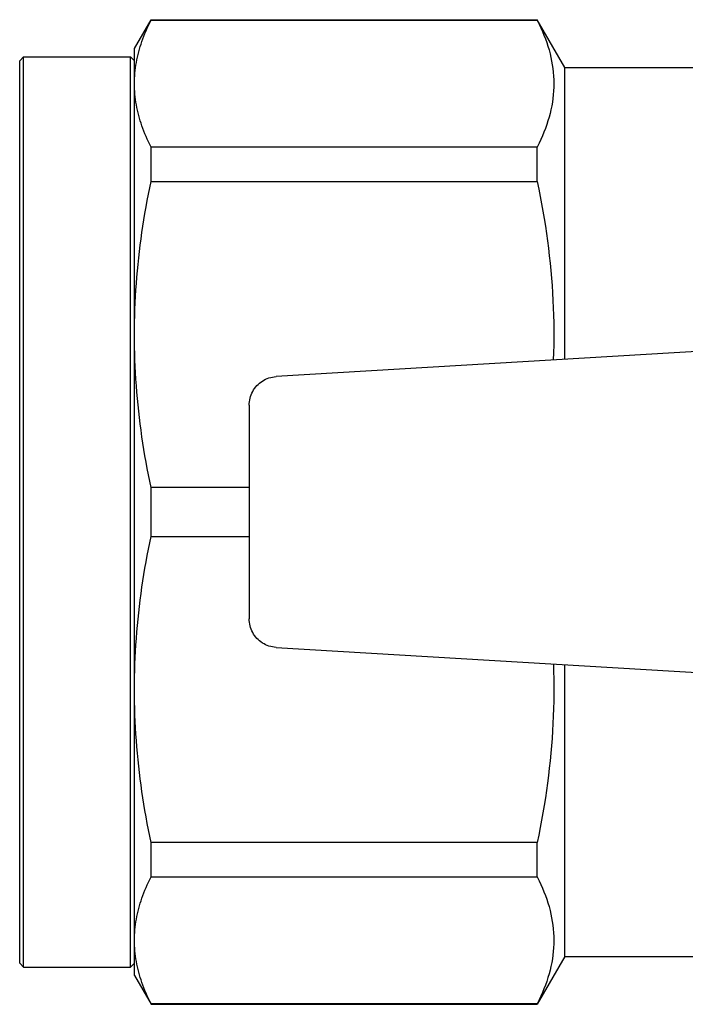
# Model space of a CAD drawing. Header units: millimetres. Extents: x 55 to 3500, y 1 to 371.
# Tile 7 of 11: x 260 to 295, y 315 to 367. Entities that reach past the tile are written whole.
import ezdxf

# ---------------------------------------------------------------- set-up
doc = ezdxf.new("R2010")
doc.units = ezdxf.units.MM
doc.layers.add('DETAIL', color=2, linetype='Continuous')

msp = doc.modelspace()

# ---------------------------------------------------------------- linework, layer by layer
at = {"layer": 'DETAIL'}
for p, q in [((265.884, 365.48), (266.75, 366.98)), ((266.75, 366.949), (266.75, 366.98)), ((266.75, 366.98), (286.94, 366.98)), ((266.75, 366.949), (286.94, 366.949)), ((286.94, 366.949), (286.94, 366.98)), ((288.384, 364.48), (286.94, 366.98)), ((265.884, 363.635), (265.884, 365.48)), ((259.884, 364.83), (260.084, 365.03)), ((259.884, 317.63), (259.884, 364.83)), ((260.084, 317.43), (260.084, 365.03)), ((260.084, 365.03), (265.684, 365.03)), ((265.684, 317.43), (265.684, 365.03)), ((265.884, 364.83), (265.684, 365.03)), ((288.384, 349.215), (288.384, 364.48)), ((288.384, 364.48), (295.384, 364.48)), ((265.884, 350.511), (265.884, 363.635)), ((286.94, 360.32), (266.75, 360.32)), ((266.75, 358.512), (266.75, 360.32)), ((286.94, 358.512), (286.94, 360.32)), ((266.75, 358.512), (286.94, 358.512)), ((265.884, 331.95), (265.884, 350.511)), ((297.017, 349.73), (273.285, 348.314)), ((271.884, 346.81), (271.884, 335.651)), ((271.884, 342.51), (266.75, 342.51)), ((266.75, 339.951), (266.75, 342.51)), ((266.75, 339.951), (271.884, 339.951)), ((273.285, 334.147), (297.017, 332.73)), ((288.384, 317.98), (288.384, 333.246)), ((265.884, 318.826), (265.884, 331.95)), ((286.94, 323.949), (266.75, 323.949)), ((266.75, 322.141), (266.75, 323.949)), ((286.94, 322.141), (286.94, 323.949)), ((266.75, 322.141), (286.94, 322.141)), ((265.884, 316.98), (265.884, 318.826)), ((288.384, 317.98), (286.94, 315.48)), ((288.384, 317.98), (295.384, 317.98)), ((259.884, 317.63), (260.084, 317.43)), ((260.084, 317.43), (265.684, 317.43)), ((265.884, 317.63), (265.684, 317.43)), ((265.884, 316.98), (266.75, 315.48)), ((286.94, 315.512), (266.75, 315.512)), ((266.75, 315.48), (266.75, 315.512)), ((266.75, 315.48), (286.94, 315.48)), ((286.94, 315.48), (286.94, 315.512))]:
    msp.add_line(p, q, dxfattribs=at)
at = {"layer": 'DETAIL', "flags": 128}
for points in [[(265.884, 363.635), (265.885, 363.773), (265.89, 363.911), (265.898, 364.049), (265.909, 364.187), (265.923, 364.325), (265.94, 364.464), (265.96, 364.602), (265.984, 364.741), (266.01, 364.879), (266.039, 365.017), (266.071, 365.156), (266.107, 365.294), (266.145, 365.433), (266.186, 365.571), (266.23, 365.709), (266.276, 365.847), (266.326, 365.986), (266.379, 366.124), (266.434, 366.261), (266.492, 366.399), (266.552, 366.537), (266.616, 366.674), (266.681, 366.812), (266.75, 366.949)], [(286.94, 366.949), (287.036, 366.755), (287.127, 366.561), (287.212, 366.367), (287.292, 366.173), (287.366, 365.979), (287.435, 365.785), (287.498, 365.59), (287.556, 365.396), (287.608, 365.202), (287.654, 365.007), (287.694, 364.812), (287.728, 364.618), (287.756, 364.423), (287.778, 364.228), (287.793, 364.033), (287.803, 363.838), (287.806, 363.643), (287.803, 363.447), (287.794, 363.252), (287.779, 363.056), (287.758, 362.86), (287.73, 362.665), (287.696, 362.469), (287.656, 362.273), (287.61, 362.077), (287.558, 361.881), (287.501, 361.685), (287.437, 361.49), (287.368, 361.294), (287.293, 361.099), (287.213, 360.904), (287.127, 360.709), (287.036, 360.515), (286.94, 360.32)], [(266.75, 360.32), (266.681, 360.458), (266.615, 360.596), (266.552, 360.733), (266.492, 360.871), (266.434, 361.009), (266.379, 361.147), (266.326, 361.285), (266.277, 361.422), (266.23, 361.56), (266.186, 361.698), (266.145, 361.836), (266.107, 361.974), (266.071, 362.113), (266.039, 362.251), (266.01, 362.389), (265.984, 362.527), (265.96, 362.665), (265.94, 362.804), (265.923, 362.942), (265.909, 363.08), (265.898, 363.219), (265.89, 363.357), (265.885, 363.496), (265.884, 363.635)], [(265.884, 350.511), (265.885, 350.844), (265.89, 351.177), (265.898, 351.511), (265.909, 351.844), (265.923, 352.178), (265.94, 352.512), (265.96, 352.847), (265.984, 353.181), (266.01, 353.515), (266.039, 353.849), (266.071, 354.183), (266.107, 354.518), (266.145, 354.852), (266.186, 355.186), (266.23, 355.519), (266.276, 355.853), (266.326, 356.186), (266.379, 356.519), (266.434, 356.852), (266.492, 357.185), (266.552, 357.517), (266.616, 357.849), (266.681, 358.18), (266.75, 358.512)], [(286.94, 358.512), (287.02, 358.124), (287.096, 357.737), (287.168, 357.35), (287.237, 356.962), (287.302, 356.574), (287.364, 356.187), (287.421, 355.799), (287.475, 355.41), (287.525, 355.022), (287.571, 354.634), (287.613, 354.245), (287.651, 353.857), (287.685, 353.468), (287.714, 353.079), (287.74, 352.69), (287.762, 352.3), (287.779, 351.911), (287.792, 351.521), (287.801, 351.132), (287.805, 350.742), (287.806, 350.351), (287.802, 349.961), (287.794, 349.57), (287.781, 349.179)], [(266.75, 342.51), (266.681, 342.842), (266.615, 343.174), (266.552, 343.506), (266.492, 343.839), (266.434, 344.172), (266.379, 344.504), (266.326, 344.837), (266.277, 345.17), (266.23, 345.503), (266.186, 345.836), (266.145, 346.169), (266.107, 346.503), (266.071, 346.836), (266.039, 347.17), (266.01, 347.503), (265.984, 347.837), (265.96, 348.171), (265.94, 348.505), (265.923, 348.839), (265.909, 349.173), (265.898, 349.507), (265.89, 349.841), (265.885, 350.176), (265.884, 350.511)], [(271.884, 346.81), (271.887, 346.903), (271.895, 346.997), (271.91, 347.09), (271.93, 347.183), (271.956, 347.273), (271.988, 347.362), (272.024, 347.449), (272.066, 347.534), (272.114, 347.616), (272.166, 347.694), (272.223, 347.769), (272.285, 347.84), (272.351, 347.907), (272.422, 347.97), (272.496, 348.028), (272.573, 348.082), (272.654, 348.13), (272.738, 348.174), (272.825, 348.211), (272.913, 348.244), (273.004, 348.27), (273.097, 348.291), (273.19, 348.305), (273.285, 348.314)], [(265.884, 331.95), (265.885, 332.284), (265.89, 332.617), (265.898, 332.951), (265.909, 333.284), (265.923, 333.618), (265.94, 333.952), (265.96, 334.286), (265.984, 334.621), (266.01, 334.955), (266.039, 335.289), (266.071, 335.623), (266.107, 335.957), (266.145, 336.291), (266.186, 336.625), (266.23, 336.959), (266.276, 337.293), (266.326, 337.626), (266.379, 337.959), (266.434, 338.292), (266.492, 338.625), (266.552, 338.957), (266.616, 339.289), (266.681, 339.62), (266.75, 339.951)], [(273.285, 334.147), (273.191, 334.156), (273.098, 334.17), (273.006, 334.191), (272.916, 334.217), (272.827, 334.249), (272.74, 334.287), (272.656, 334.33), (272.575, 334.378), (272.497, 334.431), (272.423, 334.49), (272.352, 334.553), (272.286, 334.62), (272.225, 334.691), (272.167, 334.766), (272.115, 334.844), (272.067, 334.926), (272.025, 335.01), (271.988, 335.097), (271.956, 335.186), (271.93, 335.276), (271.91, 335.369), (271.895, 335.462), (271.887, 335.557), (271.884, 335.651)], [(287.782, 333.282), (287.794, 332.894), (287.802, 332.505), (287.806, 332.117), (287.805, 331.728), (287.801, 331.339), (287.792, 330.95), (287.779, 330.56), (287.762, 330.171), (287.741, 329.781), (287.715, 329.392), (287.686, 329.002), (287.652, 328.612), (287.614, 328.222), (287.572, 327.832), (287.526, 327.442), (287.476, 327.053), (287.422, 326.664), (287.364, 326.275), (287.302, 325.886), (287.237, 325.498), (287.168, 325.11), (287.096, 324.723), (287.02, 324.336), (286.94, 323.949)], [(266.75, 323.949), (266.681, 324.282), (266.615, 324.614), (266.552, 324.946), (266.492, 325.279), (266.434, 325.611), (266.379, 325.944), (266.326, 326.277), (266.277, 326.61), (266.23, 326.943), (266.186, 327.276), (266.145, 327.609), (266.107, 327.942), (266.071, 328.276), (266.039, 328.609), (266.01, 328.943), (265.984, 329.277), (265.96, 329.611), (265.94, 329.944), (265.923, 330.279), (265.909, 330.613), (265.898, 330.947), (265.89, 331.281), (265.885, 331.616), (265.884, 331.95)], [(265.884, 318.826), (265.885, 318.964), (265.89, 319.102), (265.898, 319.241), (265.909, 319.379), (265.923, 319.517), (265.94, 319.656), (265.96, 319.794), (265.984, 319.932), (266.01, 320.071), (266.039, 320.209), (266.071, 320.348), (266.107, 320.486), (266.145, 320.625), (266.186, 320.763), (266.23, 320.901), (266.276, 321.039), (266.326, 321.177), (266.379, 321.315), (266.434, 321.453), (266.492, 321.591), (266.552, 321.729), (266.616, 321.866), (266.681, 322.003), (266.75, 322.141)], [(286.94, 322.141), (287.036, 321.947), (287.127, 321.753), (287.212, 321.559), (287.292, 321.365), (287.366, 321.171), (287.435, 320.977), (287.498, 320.782), (287.556, 320.588), (287.608, 320.393), (287.654, 320.199), (287.694, 320.004), (287.728, 319.81), (287.756, 319.615), (287.778, 319.42), (287.793, 319.225), (287.803, 319.03), (287.806, 318.834), (287.803, 318.639), (287.794, 318.443), (287.779, 318.248), (287.758, 318.052), (287.73, 317.856), (287.696, 317.661), (287.656, 317.465), (287.61, 317.269), (287.558, 317.073), (287.501, 316.877), (287.437, 316.681), (287.368, 316.486), (287.293, 316.291), (287.213, 316.096), (287.127, 315.901), (287.036, 315.706), (286.94, 315.512)], [(266.75, 315.512), (266.681, 315.65), (266.615, 315.788), (266.552, 315.925), (266.492, 316.063), (266.434, 316.201), (266.379, 316.339), (266.326, 316.476), (266.277, 316.614), (266.23, 316.752), (266.186, 316.89), (266.145, 317.028), (266.107, 317.166), (266.071, 317.304), (266.039, 317.443), (266.01, 317.581), (265.984, 317.719), (265.96, 317.857), (265.94, 317.996), (265.923, 318.134), (265.909, 318.272), (265.898, 318.411), (265.89, 318.549), (265.885, 318.688), (265.884, 318.826)]]:
    msp.add_lwpolyline(points, dxfattribs=at)

doc.saveas('drawing.dxf')
